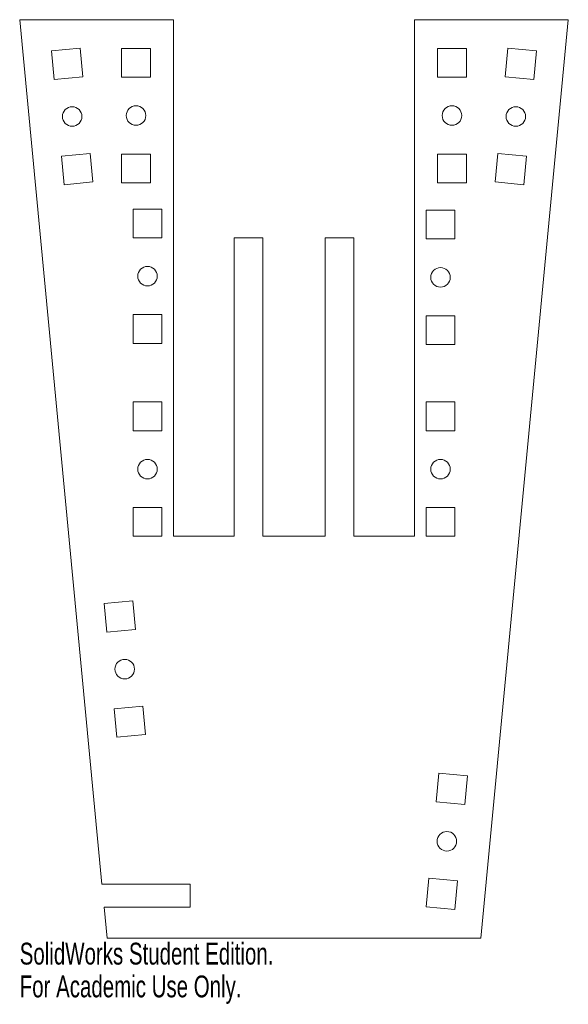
# Model space of a CAD drawing. Header units: inches. Extents: x -2.39 to 2.39, y -4.08 to 4.5.
import ezdxf

# ---------------------------------------------------------------- set-up
doc = ezdxf.new("R2010")
doc.units = ezdxf.units.IN
doc.header["$MEASUREMENT"] = 0
doc.styles.add('SLDTEXTSTYLE0', font='TXT', dxfattribs={"width": 0.7})

msp = doc.modelspace()

# ---------------------------------------------------------------- linework, layer by layer
at = {"color": 7, "linetype": 'Continuous', "lineweight": 15}
for p, q in [((-2.3871, 4.5), (-1.05, 4.5)), ((-2.3871, 4.5), (-1.6719, -3.03)), ((-1.05, 0), (-1.05, 4.5)), ((1.05, 4.5), (2.3871, 4.5)), ((1.05, 0), (1.05, 4.5)), ((2.3871, 4.5), (1.6273, -3.5)), ((-1.8612, 4.2511), (-2.1101, 4.2275)), ((-2.0865, 3.9786), (-2.1101, 4.2275)), ((-1.8376, 4.0022), (-1.8612, 4.2511)), ((-1.5, 4), (-1.5, 4.25)), ((-1.25, 4.25), (-1.5, 4.25)), ((-1.25, 4), (-1.25, 4.25)), ((1.25, 4), (1.25, 4.25)), ((1.25, 4.25), (1.5, 4.25)), ((1.5, 4), (1.5, 4.25)), ((1.8376, 4.0022), (1.8612, 4.2511)), ((1.8612, 4.2511), (2.1101, 4.2275)), ((2.0865, 3.9786), (2.1101, 4.2275)), ((-1.8376, 4.0022), (-2.0865, 3.9786)), ((-1.25, 4), (-1.5, 4)), ((1.25, 4), (1.5, 4)), ((1.8376, 4.0022), (2.0865, 3.9786)), ((-1.7742, 3.3352), (-2.0231, 3.3116)), ((-2.0231, 3.3116), (-1.9995, 3.0627)), ((-1.7742, 3.3352), (-1.7506, 3.0864)), ((-1.25, 3.33), (-1.5, 3.33)), ((-1.5, 3.33), (-1.5, 3.08)), ((-1.25, 3.33), (-1.25, 3.08)), ((1.25, 3.33), (1.25, 3.08)), ((1.25, 3.33), (1.5, 3.33)), ((1.5, 3.33), (1.5, 3.08)), ((1.7742, 3.3352), (1.7506, 3.0864)), ((1.7742, 3.3352), (2.0231, 3.3116)), ((2.0231, 3.3116), (1.9995, 3.0627)), ((-1.7506, 3.0864), (-1.9995, 3.0627)), ((-1.25, 3.08), (-1.5, 3.08)), ((1.25, 3.08), (1.5, 3.08)), ((1.7506, 3.0864), (1.9995, 3.0627)), ((-1.4, 2.6008), (-1.4, 2.8508)), ((-1.15, 2.8508), (-1.4, 2.8508)), ((-1.15, 2.6008), (-1.15, 2.8508)), ((1.15, 2.59), (1.15, 2.84)), ((1.15, 2.84), (1.4, 2.84)), ((1.4, 2.59), (1.4, 2.84)), ((-1.15, 2.6008), (-1.4, 2.6008)), ((-0.52, 2.6), (-0.27, 2.6)), ((-0.52, 2.6), (-0.52, 0)), ((-0.27, 2.6), (-0.27, 0)), ((0.27, 2.6), (0.52, 2.6)), ((0.27, 0), (0.27, 2.6)), ((0.52, 2.6), (0.52, 0)), ((1.15, 2.59), (1.4, 2.59)), ((-1.15, 1.9308), (-1.4, 1.9308)), ((-1.4, 1.9308), (-1.4, 1.6808)), ((-1.15, 1.9308), (-1.15, 1.6808)), ((1.15, 1.92), (1.15, 1.67)), ((1.15, 1.92), (1.4, 1.92)), ((1.4, 1.92), (1.4, 1.67)), ((-1.15, 1.6808), (-1.4, 1.6808)), ((1.15, 1.67), (1.4, 1.67)), ((-1.4, 0.92), (-1.4, 1.17)), ((-1.15, 1.17), (-1.4, 1.17)), ((-1.15, 0.92), (-1.15, 1.17)), ((1.15, 0.92), (1.15, 1.17)), ((1.15, 1.17), (1.4, 1.17)), ((1.4, 0.92), (1.4, 1.17)), ((-1.15, 0.92), (-1.4, 0.92)), ((1.15, 0.92), (1.4, 0.92)), ((-1.15, 0.25), (-1.4, 0.25)), ((-1.4, 0.25), (-1.4, 0)), ((-1.15, 0.25), (-1.15, 0)), ((1.15, 0.25), (1.15, 0)), ((1.15, 0.25), (1.4, 0.25)), ((1.4, 0.25), (1.4, 0)), ((-1.15, 0), (-1.4, 0)), ((-0.52, 0), (-1.05, 0)), ((-0.27, 0), (0.27, 0)), ((0.52, 0), (1.05, 0)), ((1.15, 0), (1.4, 0)), ((-1.404, -0.5627), (-1.6529, -0.5864)), ((-1.6292, -0.8352), (-1.6529, -0.5864)), ((-1.3804, -0.8116), (-1.404, -0.5627)), ((-1.3804, -0.8116), (-1.6292, -0.8352)), ((-1.317, -1.4786), (-1.5659, -1.5022)), ((-1.5659, -1.5022), (-1.5422, -1.7511)), ((-1.317, -1.4786), (-1.2934, -1.7275)), ((-1.2934, -1.7275), (-1.5422, -1.7511)), ((1.2379, -2.3116), (1.2615, -2.0627)), ((1.2615, -2.0627), (1.5104, -2.0864)), ((1.4868, -2.3352), (1.5104, -2.0864)), ((1.2379, -2.3116), (1.4868, -2.3352)), ((1.1745, -2.9786), (1.1509, -3.2275)), ((1.1745, -2.9786), (1.4234, -3.0022)), ((-0.9029, -3.03), (-1.6719, -3.03)), ((-0.9029, -3.23), (-0.9029, -3.03)), ((1.4234, -3.0022), (1.3998, -3.2511)), ((-1.6529, -3.23), (-0.9029, -3.23)), ((-1.6529, -3.23), (-1.6273, -3.5)), ((1.1509, -3.2275), (1.3998, -3.2511)), ((1.6273, -3.5), (-1.6273, -3.5))]:
    msp.add_line(p, q, dxfattribs=at)
for centre in [(-1.9304, 3.6569), (-1.375, 3.665), (1.375, 3.665), (1.9304, 3.6569), (-1.275, 2.2658), (1.275, 2.255), (-1.275, 0.585), (1.275, 0.585), (-1.4731, -1.1569), (1.3306, -2.6569)]:
    msp.add_circle(centre, 0.085, dxfattribs=at)

# ---------------------------------------------------------------- texts
at = {"color": 7, "linetype": 'Continuous', "char_height": 0.1903, "attachment_point": 1, "style": 'SLDTEXTSTYLE0'}
for s, insert in [('SolidWorks Student Edition.', (-2.3871, -3.5401)), ('For Academic Use Only.', (-2.3871, -3.8256))]:
    msp.add_mtext(s, dxfattribs=dict(at, insert=insert))

doc.saveas('drawing.dxf')
